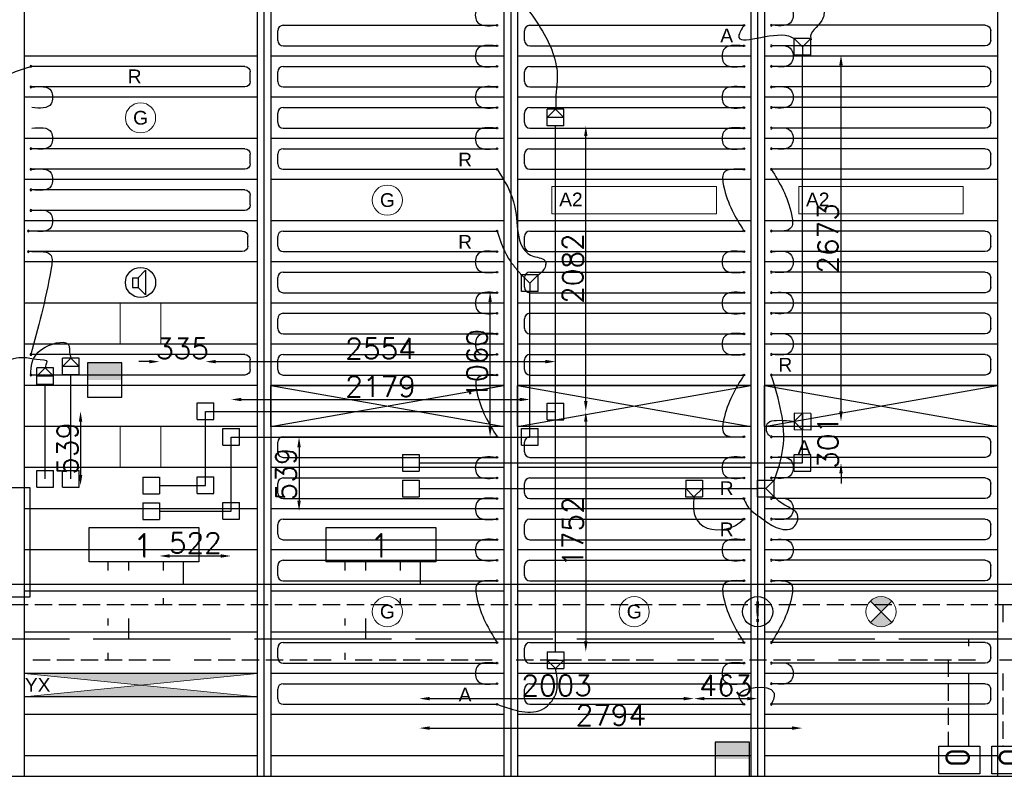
# Model space of a CAD drawing. Extents: x 51386 to 741080, y -643930 to -279818.
# Tile 26 of 34: x 369768 to 376949, y -290011 to -284496. Entities that reach past the tile are written whole.
import ezdxf

# ---------------------------------------------------------------- set-up
doc = ezdxf.new("R2010")
doc.units = 0
doc.header["$LTSCALE"] = 25
for name, pattern in [('2322105', [47, 40, -7]), ('2322106', [47, 5, -2, 5, -2, 5, -2, 5, -2, 5, -2, 5, -7]), ('2322107', [2000, 1000, 1000]), ('2322108', [7, 5, -2])]:
    doc.linetypes.add(name, pattern=pattern)
doc.layers.get('0').update_dxf_attribs({"linetype": 'CONTINUOUS'})
doc.layers.get('DEFPOINTS').update_dxf_attribs({"linetype": 'CONTINUOUS'})
for name, color, linetype in [('60', 7, 'CONTINUOUS'), ('60-CV', 3, 'CONTINUOUS'), ('KP-bandraster', 5, 'CONTINUOUS'), ('KP-koppelingen', 6, 'CONTINUOUS'), ('KP-Leiding-aansluiting-nieuw', 3, 'CONTINUOUS'), ('KP-leidingen(aanvoer)', 5, 'CONTINUOUS'), ('KP-leidingen(retour)', 1, 'CONTINUOUS'), ('KP-leidingwerk-nieuw', 3, 'CONTINUOUS'), ('KP-Lucht aanvoer', 6, 'CONTINUOUS'), ('KP-lucht centreline', 2, 'CONTINUOUS'), ('KP-maatvoering', 7, 'CONTINUOUS'), ('KP-Melders', 3, 'CONTINUOUS'), ('KP-Oppervlak', 3, 'CONTINUOUS'), ('KP-panelen', 1, 'CONTINUOUS'), ('KP-registers', 4, 'CONTINUOUS'), ('KP-slangen', 7, 'CONTINUOUS'), ('KP-tekst', 7, 'CONTINUOUS'), ('SYM-W', 7, 'CONTINUOUS'), ('Thermostaat', 160, 'CONTINUOUS'), ('WL5501--', 130, 'CONTINUOUS'), ('WL5502--', 130, 'CONTINUOUS'), ('WL561---_AANVOER', 10, 'CONTINUOUS'), ('WL561---_RETOUR', 10, 'CONTINUOUS')]:
    doc.layers.add(name, color=color, linetype=linetype)
doc.layers.add('KP-Lucht retour', color=3, linetype='CONTINUOUS', lineweight=18)
doc.layers.add('KP-Verlichting', color=2, linetype='CONTINUOUS', lineweight=18)
doc.styles.add('arial', font='ARIAL.TTF')
doc.styles.add('BURO-018', font='ISO96.shx', dxfattribs={"height": 90})
doc.styles.add('ISO', font='ISO.SHX')
doc.styles.add('VERWOL-1', font='ROMANS.SHX')
doc.dimstyles.new('MARTIN', dxfattribs={"dimscale": 0, "dimtxt": 50, "dimasz": 75, "dimexe": 4, "dimexo": 4, "dimgap": 20, "dimtad": 1, "dimdec": 0, "dimrnd": 0.01, "dimzin": 1, "dimdsep": 46, "dimtxsty": 'VERWOL-1', "dimcen": -25, "dimdle": 1, "dimclrd": 7, "dimclre": 2, "dimclrt": 7, "dimadec": 0, "dimazin": 0, "dimtfac": 1, "dimtdec": 0, "dimtix": 1, "dimtofl": 0, "dimtmove": 0, "dimatfit": 3, "dimldrblk": 'OBLIQUE', "dimfxl": 0, "dimtvp": 33.333333, "dimtolj": 1, "dimtzin": 1, "dimarcsym": 0})

# ---------------------------------------------------------------- blocks, each defined once
blk = doc.blocks.new('Register A')
at = {"layer": 'KP-registers', "linetype": 'Continuous'}
for p, q in [((90, 225), (1644, 225)), ((50, 115), (50, 185)), ((90, 75), (1644, 75))]:
    blk.add_line(p, q, dxfattribs=at)
for centre in [(1650, 225), (1650, 75)]:
    blk.add_circle(centre, 6, dxfattribs=at)
for centre, start, end in [((90, 185), 90, 180), ((90, 115), 180, 270)]:
    blk.add_arc(centre, 40, start, end, dxfattribs=at)
blk = doc.blocks.new('*D1578')
at = {"layer": 'DEFPOINTS', "color": 0, "linetype": 'Continuous', "transparency": 16777216}
for p in [(371123, -286988.1), (370788.1, -287890), (371123, -287890)]:
    blk.add_point(p, dxfattribs=at)
at = {"layer": 'KP-maatvoering', "color": 7, "linetype": 'Continuous', "lineweight": -2, "transparency": 16777216}
for p, q in [((370713.1, -286988.1), (370638.1, -286988.1)), ((371198, -286988.1), (371273, -286988.1))]:
    blk.add_line(p, q, dxfattribs=at)
at = {"layer": 'KP-maatvoering', "color": 7, "linetype": 'Continuous', "transparency": 16777216}
for points in [[(370713.1, -286975.6), (370713.1, -287000.6), (370788.1, -286988.1)], [(371198, -286975.6), (371198, -287000.6), (371123, -286988.1)]]:
    blk.add_solid(points, dxfattribs=at)
at = {"layer": 'KP-maatvoering', "color": 7, "linetype": 'Continuous', "transparency": 16777216, "insert": (370955.5, -286893.1), "char_height": 150, "attachment_point": 5, "style": 'VERWOL-1'}
blk.add_mtext('\\A1;335', dxfattribs=at)
blk = doc.blocks.new('_OBLIQUE')
at = {"color": 0, "linetype": 'ByBlock'}
blk.add_line((-0.5, -0.5), (0.5, 0.5), dxfattribs=at)
blk = doc.blocks.new('*D1579')
at = {"layer": 'DEFPOINTS', "color": 0, "linetype": 'Continuous', "transparency": 16777216}
for p in [(373676.9, -286988.1), (371123, -287350.6), (373676.9, -287350.9)]:
    blk.add_point(p, dxfattribs=at)
at = {"layer": 'KP-maatvoering', "color": 7, "linetype": 'Continuous', "lineweight": -2, "transparency": 16777216}
blk.add_line((371198, -286988.1), (373601.9, -286988.1), dxfattribs=at)
at = {"layer": 'KP-maatvoering', "color": 7, "linetype": 'Continuous', "transparency": 16777216}
for points in [[(371198, -286975.6), (371198, -287000.6), (371123, -286988.1)], [(373601.9, -286975.6), (373601.9, -287000.6), (373676.9, -286988.1)]]:
    blk.add_solid(points, dxfattribs=at)
at = {"layer": 'KP-maatvoering', "color": 7, "linetype": 'Continuous', "transparency": 16777216, "insert": (372399.9, -286893.1), "char_height": 150, "attachment_point": 5, "style": 'VERWOL-1'}
blk.add_mtext('\\A1;2554', dxfattribs=at)
blk = doc.blocks.new('*D1580')
at = {"layer": 'DEFPOINTS', "color": 0, "linetype": 'Continuous', "transparency": 16777216}
for p in [(371123, -287350.6), (370212.4, -287890), (371123, -287890)]:
    blk.add_point(p, dxfattribs=at)
at = {"layer": 'KP-maatvoering', "color": 7, "linetype": 'Continuous', "lineweight": -2, "transparency": 16777216}
blk.add_line((370212.4, -287425.6), (370212.4, -287815), dxfattribs=at)
at = {"layer": 'KP-maatvoering', "color": 7, "linetype": 'Continuous', "transparency": 16777216}
for points in [[(370199.9, -287425.6), (370224.9, -287425.6), (370212.4, -287350.6)], [(370199.9, -287815), (370224.9, -287815), (370212.4, -287890)]]:
    blk.add_solid(points, dxfattribs=at)
at = {"layer": 'KP-maatvoering', "color": 7, "linetype": 'Continuous', "transparency": 16777216, "insert": (370117.4, -287620.3), "char_height": 150, "attachment_point": 5, "rotation": 90, "style": 'VERWOL-1'}
blk.add_mtext('\\A1;539', dxfattribs=at)
blk = doc.blocks.new('*D1581')
at = {"layer": 'DEFPOINTS', "color": 0, "linetype": 'Continuous', "transparency": 16777216}
for p in [(371310.2, -287537.8), (371310.2, -288077.3), (371805.8, -288077.3)]:
    blk.add_point(p, dxfattribs=at)
at = {"layer": 'KP-maatvoering', "color": 7, "linetype": 'Continuous', "lineweight": -2, "transparency": 16777216}
blk.add_line((371805.8, -287612.8), (371805.8, -288002.3), dxfattribs=at)
at = {"layer": 'KP-maatvoering', "color": 7, "linetype": 'Continuous', "transparency": 16777216}
for points in [[(371793.3, -287612.8), (371818.3, -287612.8), (371805.8, -287537.8)], [(371793.3, -288002.3), (371818.3, -288002.3), (371805.8, -288077.3)]]:
    blk.add_solid(points, dxfattribs=at)
at = {"layer": 'KP-maatvoering', "color": 7, "linetype": 'Continuous', "transparency": 16777216, "insert": (371710.8, -287807.5), "char_height": 150, "attachment_point": 5, "rotation": 90, "style": 'VERWOL-1'}
blk.add_mtext('\\A1;539', dxfattribs=at)
blk = doc.blocks.new('*D1582')
at = {"layer": 'DEFPOINTS', "color": 0, "linetype": 'Continuous', "transparency": 16777216}
for p in [(373489.7, -287264.3), (371310.2, -287537.8), (373489.7, -287538)]:
    blk.add_point(p, dxfattribs=at)
at = {"layer": 'KP-maatvoering', "color": 7, "linetype": 'Continuous', "lineweight": -2, "transparency": 16777216}
blk.add_line((371385.2, -287264.3), (373414.7, -287264.3), dxfattribs=at)
at = {"layer": 'KP-maatvoering', "color": 7, "linetype": 'Continuous', "transparency": 16777216}
for points in [[(371385.2, -287251.8), (371385.2, -287276.8), (371310.2, -287264.3)], [(373414.7, -287251.8), (373414.7, -287276.8), (373489.7, -287264.3)]]:
    blk.add_solid(points, dxfattribs=at)
at = {"layer": 'KP-maatvoering', "color": 7, "linetype": 'Continuous', "transparency": 16777216, "insert": (372399.9, -287169.3), "char_height": 150, "attachment_point": 5, "style": 'VERWOL-1'}
blk.add_mtext('\\A1;2179', dxfattribs=at)
blk = doc.blocks.new('*D1583')
at = {"layer": 'DEFPOINTS', "color": 0, "linetype": 'Continuous', "transparency": 16777216}
for p in [(370788.1, -288077.2), (371310.2, -288077.3), (371310.2, -288405)]:
    blk.add_point(p, dxfattribs=at)
at = {"layer": 'KP-maatvoering', "color": 7, "linetype": 'Continuous', "lineweight": -2, "transparency": 16777216}
blk.add_line((370863.1, -288405), (371235.2, -288405), dxfattribs=at)
at = {"layer": 'KP-maatvoering', "color": 7, "linetype": 'Continuous', "transparency": 16777216}
for points in [[(370863.1, -288392.5), (370863.1, -288417.5), (370788.1, -288405)], [(371235.2, -288392.5), (371235.2, -288417.5), (371310.2, -288405)]]:
    blk.add_solid(points, dxfattribs=at)
at = {"layer": 'KP-maatvoering', "color": 7, "linetype": 'Continuous', "transparency": 16777216, "insert": (371049.1, -288310), "char_height": 150, "attachment_point": 5, "style": 'VERWOL-1'}
blk.add_mtext('\\A1;522', dxfattribs=at)
blk = doc.blocks.new('*D1584')
at = {"layer": 'DEFPOINTS', "color": 0, "linetype": 'Continuous', "transparency": 16777216}
for p in [(373199.2, -286477.8), (373489.7, -286477.8), (373489.7, -287538)]:
    blk.add_point(p, dxfattribs=at)
at = {"layer": 'KP-maatvoering', "color": 7, "linetype": 'Continuous', "lineweight": -2, "transparency": 16777216}
blk.add_line((373199.2, -287463), (373199.2, -286552.8), dxfattribs=at)
at = {"layer": 'KP-maatvoering', "color": 7, "linetype": 'Continuous', "transparency": 16777216}
for points in [[(373186.7, -286552.8), (373211.7, -286552.8), (373199.2, -286477.8)], [(373186.7, -287463), (373211.7, -287463), (373199.2, -287538)]]:
    blk.add_solid(points, dxfattribs=at)
at = {"layer": 'KP-maatvoering', "color": 7, "linetype": 'Continuous', "transparency": 16777216, "insert": (373104.2, -287007.9), "char_height": 150, "attachment_point": 5, "rotation": 90, "style": 'VERWOL-1'}
blk.add_mtext('\\A1;1060', dxfattribs=at)
blk = doc.blocks.new('*D1585')
at = {"layer": 'DEFPOINTS', "color": 0, "linetype": 'Continuous', "transparency": 16777216}
for p in [(373676.9, -285268.5), (373897.1, -285268.5), (373676.9, -287350.9)]:
    blk.add_point(p, dxfattribs=at)
at = {"layer": 'KP-maatvoering', "color": 7, "linetype": 'Continuous', "lineweight": -2, "transparency": 16777216}
blk.add_line((373897.1, -287275.9), (373897.1, -285343.5), dxfattribs=at)
at = {"layer": 'KP-maatvoering', "color": 7, "linetype": 'Continuous', "transparency": 16777216}
for points in [[(373884.6, -285343.5), (373909.6, -285343.5), (373897.1, -285268.5)], [(373884.6, -287275.9), (373909.6, -287275.9), (373897.1, -287350.9)]]:
    blk.add_solid(points, dxfattribs=at)
at = {"layer": 'KP-maatvoering', "color": 7, "linetype": 'Continuous', "transparency": 16777216, "insert": (373802.1, -286309.7), "char_height": 150, "attachment_point": 5, "rotation": 90, "style": 'VERWOL-1'}
blk.add_mtext('\\A1;2082', dxfattribs=at)
blk = doc.blocks.new('*D1586')
at = {"layer": 'DEFPOINTS', "color": 0, "linetype": 'Continuous', "transparency": 16777216}
for p in [(373676.9, -287350.9), (373676.9, -289103.3), (373897.1, -289103.3)]:
    blk.add_point(p, dxfattribs=at)
at = {"layer": 'KP-maatvoering', "color": 7, "linetype": 'Continuous', "lineweight": -2, "transparency": 16777216}
blk.add_line((373897.1, -287425.9), (373897.1, -289028.3), dxfattribs=at)
at = {"layer": 'KP-maatvoering', "color": 7, "linetype": 'Continuous', "transparency": 16777216}
for points in [[(373884.6, -287425.9), (373909.6, -287425.9), (373897.1, -287350.9)], [(373884.6, -289028.3), (373909.6, -289028.3), (373897.1, -289103.3)]]:
    blk.add_solid(points, dxfattribs=at)
at = {"layer": 'KP-maatvoering', "color": 7, "linetype": 'Continuous', "transparency": 16777216, "insert": (373802.1, -288227.1), "char_height": 150, "attachment_point": 5, "rotation": 90, "style": 'VERWOL-1'}
blk.add_mtext('\\A1;1752', dxfattribs=at)
blk = doc.blocks.new('*D1587')
at = {"layer": 'DEFPOINTS', "color": 0, "linetype": 'Continuous', "transparency": 16777216}
for p in [(372682.7, -287913.3), (374686.1, -287974.3), (374686.1, -289444.7)]:
    blk.add_point(p, dxfattribs=at)
at = {"layer": 'KP-maatvoering', "color": 7, "linetype": 'Continuous', "lineweight": -2, "transparency": 16777216}
blk.add_line((372757.7, -289444.7), (374611.1, -289444.7), dxfattribs=at)
at = {"layer": 'KP-maatvoering', "color": 7, "linetype": 'Continuous', "transparency": 16777216}
for points in [[(372757.7, -289432.2), (372757.7, -289457.2), (372682.7, -289444.7)], [(374611.1, -289432.2), (374611.1, -289457.2), (374686.1, -289444.7)]]:
    blk.add_solid(points, dxfattribs=at)
at = {"layer": 'KP-maatvoering', "color": 7, "linetype": 'Continuous', "transparency": 16777216, "insert": (373684.4, -289349.7), "char_height": 150, "attachment_point": 5, "style": 'VERWOL-1'}
blk.add_mtext('\\A1;2003', dxfattribs=at)
blk = doc.blocks.new('*D1588')
at = {"layer": 'DEFPOINTS', "color": 0, "linetype": 'Continuous', "transparency": 16777216}
for p in [(375149.1, -287913.6), (374686.1, -287974.3), (375149.1, -289444.7)]:
    blk.add_point(p, dxfattribs=at)
at = {"layer": 'KP-maatvoering', "color": 7, "linetype": 'Continuous', "lineweight": -2, "transparency": 16777216}
blk.add_line((374761.1, -289444.7), (375074.1, -289444.7), dxfattribs=at)
at = {"layer": 'KP-maatvoering', "color": 7, "linetype": 'Continuous', "transparency": 16777216}
for points in [[(374761.1, -289432.2), (374761.1, -289457.2), (374686.1, -289444.7)], [(375074.1, -289432.2), (375074.1, -289457.2), (375149.1, -289444.7)]]:
    blk.add_solid(points, dxfattribs=at)
at = {"layer": 'KP-maatvoering', "color": 7, "linetype": 'Continuous', "transparency": 16777216, "insert": (374917.6, -289349.7), "char_height": 150, "attachment_point": 5, "style": 'VERWOL-1'}
blk.add_mtext('\\A1;463', dxfattribs=at)
blk = doc.blocks.new('*D1589')
at = {"layer": 'DEFPOINTS', "color": 0, "linetype": 'Continuous', "transparency": 16777216}
for p in [(372682.7, -287726.1), (375476.9, -287726.4), (375476.9, -289659.7)]:
    blk.add_point(p, dxfattribs=at)
at = {"layer": 'KP-maatvoering', "color": 7, "linetype": 'Continuous', "lineweight": -2, "transparency": 16777216}
blk.add_line((372757.7, -289659.7), (375401.9, -289659.7), dxfattribs=at)
at = {"layer": 'KP-maatvoering', "color": 7, "linetype": 'Continuous', "transparency": 16777216}
for points in [[(372757.7, -289647.2), (372757.7, -289672.2), (372682.7, -289659.7)], [(375401.9, -289647.2), (375401.9, -289672.2), (375476.9, -289659.7)]]:
    blk.add_solid(points, dxfattribs=at)
at = {"layer": 'KP-maatvoering', "color": 7, "linetype": 'Continuous', "transparency": 16777216, "insert": (374079.8, -289564.7), "char_height": 150, "attachment_point": 5, "style": 'VERWOL-1'}
blk.add_mtext('\\A1;2794', dxfattribs=at)
blk = doc.blocks.new('*D1590')
at = {"layer": 'DEFPOINTS', "color": 0, "linetype": 'Continuous', "transparency": 16777216}
for p in [(375537.8, -287425.9), (375758.2, -287425.9), (375476.9, -287726.4)]:
    blk.add_point(p, dxfattribs=at)
at = {"layer": 'KP-maatvoering', "color": 7, "linetype": 'Continuous', "lineweight": -2, "transparency": 16777216}
for p, q in [((375758.2, -287350.9), (375758.2, -287275.9)), ((375758.2, -287801.4), (375758.2, -287876.4))]:
    blk.add_line(p, q, dxfattribs=at)
at = {"layer": 'KP-maatvoering', "color": 7, "linetype": 'Continuous', "transparency": 16777216}
for points in [[(375745.7, -287350.9), (375770.7, -287350.9), (375758.2, -287425.9)], [(375745.7, -287801.4), (375770.7, -287801.4), (375758.2, -287726.4)]]:
    blk.add_solid(points, dxfattribs=at)
at = {"layer": 'KP-maatvoering', "color": 7, "linetype": 'Continuous', "transparency": 16777216, "insert": (375663.2, -287576.1), "char_height": 150, "attachment_point": 5, "rotation": 90, "style": 'VERWOL-1'}
blk.add_mtext('\\A1;301', dxfattribs=at)
blk = doc.blocks.new('*D1591')
at = {"layer": 'DEFPOINTS', "color": 0, "linetype": 'Continuous', "transparency": 16777216}
for p in [(375476.9, -284753.2), (375758.2, -284753.2), (375537.8, -287425.9)]:
    blk.add_point(p, dxfattribs=at)
at = {"layer": 'KP-maatvoering', "color": 7, "linetype": 'Continuous', "lineweight": -2, "transparency": 16777216}
blk.add_line((375758.2, -287350.9), (375758.2, -284828.2), dxfattribs=at)
at = {"layer": 'KP-maatvoering', "color": 7, "linetype": 'Continuous', "transparency": 16777216}
for points in [[(375745.7, -284828.2), (375770.7, -284828.2), (375758.2, -284753.2)], [(375745.7, -287350.9), (375770.7, -287350.9), (375758.2, -287425.9)]]:
    blk.add_solid(points, dxfattribs=at)
at = {"layer": 'KP-maatvoering', "color": 7, "linetype": 'Continuous', "transparency": 16777216, "insert": (375663.2, -286089.6), "char_height": 150, "attachment_point": 5, "rotation": 90, "style": 'VERWOL-1'}
blk.add_mtext('\\A1;2673', dxfattribs=at)
blk = doc.blocks.new('SW30485012')
at = {"color": 0, "linetype": 'Continuous'}
for p, q in [((-2.5, 2.5), (-2.5, -2.5)), ((2.5, 2.5), (-2.5, 2.5)), ((2.5, -2.5), (2.5, 2.5)), ((-2.5, -2.5), (2.5, -2.5))]:
    blk.add_line(p, q, dxfattribs=at)
blk.add_solid([(-2.5, 0), (2.5, 0), (-2.5, -2.5), (2.5, -2.5)], dxfattribs=at)
at = {"color": 0, "linetype": 'Continuous', "style": 'BURO-018', "flags": 1}
blk.add_attdef('W_ID', (0, 0), '', height=1.8, dxfattribs=at)

msp = doc.modelspace()

# ---------------------------------------------------------------- hatches: boundary and pattern name
at = {"layer": 'KP-Verlichting', "linetype": 'Continuous'}
h = msp.add_hatch(color=256, dxfattribs=at)
h.paths.add_polyline_path([(375972.2, -288733.2), (376049.9, -288811), (376127.7, -288733.2, 0.414214)])
h.paths.add_polyline_path([(375972.2, -288888.8, 0.414214), (376127.7, -288888.8), (376049.9, -288811)])
h = msp.add_hatch(color=256, dxfattribs=at)
h.dxf.hatch_style = 1
h.paths.add_polyline_path([(371499.9, -289261), (369799.9, -289261), (370649.9, -289346)])
h.paths.add_polyline_path([(370649.9, -289346), (369799.9, -289431), (371499.9, -289431)])
h.paths.add_polyline_path([(371194.2, -289474.4), (371640.4, -289474.4), (371640.4, -289172.8), (371194.2, -289172.8)], flags=9)
h = msp.add_hatch(color=256, dxfattribs=at)
h.dxf.hatch_style = 1
h.paths.add_polyline_path([(370649.9, -289346), (369799.9, -289431), (371499.9, -289431)])
h.paths.add_polyline_path([(371499.9, -289261), (369799.9, -289261), (370649.9, -289346)])
h.paths.add_polyline_path([(371194.2, -289474.4), (371640.4, -289474.4), (371640.4, -289172.8), (371194.2, -289172.8)], flags=9)
h = msp.add_hatch(color=256, dxfattribs=at)
h.dxf.hatch_style = 1
h.paths.add_polyline_path([(369799.9, -289261), (370649.9, -289346), (371499.9, -289261)])
h.paths.add_polyline_path([(371499.9, -289431), (370649.9, -289346), (369799.9, -289431)])

# ---------------------------------------------------------------- linework, layer by layer
at = {"layer": '60-CV', "color": 2, "linetype": 'Continuous'}
for points in [[(376470.5, -289992.5), (376470.5, -289792.5), (376770.5, -289792.5), (376770.5, -289992.5)], [(376858, -289991.9), (376858, -289791.9), (377158, -289791.9), (377158, -289991.9)]]:
    msp.add_lwpolyline(points, close=True, dxfattribs=at)
at = {"layer": 'KP-bandraster', "linetype": 'Continuous'}
for p, q in [((369799.9, -282511), (369799.9, -290011)), ((373299.9, -282511), (373299.9, -290011)), ((373399.9, -282511), (373399.9, -290011)), ((375099.9, -282511), (375099.9, -290011)), ((375199.9, -282511), (375199.9, -290011)), ((376899.9, -282511), (376899.9, -290011)), ((371499.9, -283180.4), (371499.9, -290011)), ((371599.9, -283180.4), (371599.9, -290011))]:
    msp.add_line(p, q, dxfattribs=at)
at = {"layer": 'KP-koppelingen', "linetype": 'Continuous'}
for p, q in [((375416.3, -284753.2), (375416.4, -284631.6)), ((375538, -284631.6), (375416.4, -284631.6)), ((375416.4, -284631.6), (375477.2, -284692.4)), ((375477.2, -284692.4), (375538, -284631.6)), ((375538, -284753.3), (375538, -284631.6)), ((375477.2, -284692.4), (375477.1, -284753.2)), ((375538, -284753.3), (375416.3, -284753.2)), ((373616.1, -285268.4), (373616.2, -285146.8)), ((373616.1, -285207.6), (373677, -285146.8)), ((373737.8, -285207.7), (373616.1, -285207.6)), ((373737.8, -285146.9), (373616.2, -285146.8)), ((373677, -285146.8), (373737.8, -285207.7)), ((373737.7, -285268.5), (373737.8, -285146.9)), ((373737.7, -285268.5), (373616.1, -285268.4)), ((373429.1, -286477.7), (373429.2, -286356.1)), ((373550.8, -286356.1), (373429.2, -286356.1)), ((373429.2, -286356.1), (373490, -286416.9)), ((373490, -286416.9), (373550.8, -286356.1)), ((373550.8, -286477.8), (373550.8, -286356.1)), ((373490, -286416.9), (373489.9, -286477.8)), ((373550.8, -286477.8), (373429.1, -286477.7)), ((370080.5, -287084.7), (370080.6, -286963)), ((370080.5, -287023.9), (370141.4, -286963.1)), ((370202.2, -286963.1), (370080.6, -286963)), ((370141.4, -286963.1), (370202.2, -287024)), ((370202.1, -287084.8), (370202.2, -286963.1)), ((369893.3, -287154.3), (369893.4, -287032.6)), ((369893.3, -287093.5), (369954.2, -287032.7)), ((370015, -287032.7), (369893.4, -287032.6)), ((369954.2, -287032.7), (370015, -287093.6)), ((370014.9, -287154.4), (370015, -287032.7)), ((370202.2, -287024), (370080.5, -287023.9)), ((370015, -287093.6), (369893.3, -287093.5)), ((370014.9, -287154.4), (369893.3, -287154.3)), ((370202.1, -287084.8), (370080.5, -287084.7)), ((371062.4, -287409.4), (371062.5, -287287.7)), ((371062.5, -287287.7), (371184.1, -287287.8)), ((371184.1, -287409.4), (371184.1, -287287.8)), ((373616.1, -287411.7), (373616.1, -287290)), ((373616.1, -287290), (373737.7, -287290.1)), ((373737.7, -287411.7), (373737.7, -287290.1)), ((375416.2, -287364.9), (375416, -287486.5)), ((375416.1, -287425.7), (375477, -287365)), ((375537.9, -287365.1), (375416.2, -287364.9)), ((375477, -287365), (375476.8, -287486.6)), ((375537.9, -287365.1), (375537.7, -287486.7)), ((371062.4, -287409.4), (371184.1, -287409.4)), ((373616.1, -287411.7), (373737.7, -287411.7)), ((375476.8, -287486.6), (375416.1, -287425.7)), ((371249.6, -287596.6), (371249.7, -287475)), ((371249.7, -287475), (371371.3, -287475)), ((371371.3, -287596.6), (371371.3, -287475)), ((373429.1, -287596.8), (373429.1, -287475.2)), ((373429.1, -287475.2), (373550.8, -287475.2)), ((373550.8, -287596.8), (373550.8, -287475.2)), ((375537.7, -287486.7), (375416, -287486.5)), ((371249.6, -287596.6), (371371.3, -287596.6)), ((373429.1, -287596.8), (373550.8, -287596.8)), ((372561.1, -287665.3), (372682.7, -287665.3)), ((372561.1, -287665.3), (372561.1, -287786.9)), ((372682.7, -287665.3), (372682.7, -287786.9)), ((375416.1, -287787.2), (375416.1, -287665.6)), ((375416.1, -287665.6), (375537.7, -287665.6)), ((375537.7, -287787.2), (375537.7, -287665.6)), ((369893.3, -287903.8), (369893.3, -287782.2)), ((369893.3, -287782.2), (370014.9, -287782.2)), ((370014.9, -287903.8), (370014.9, -287782.2)), ((370080.5, -287903.8), (370080.5, -287782.2)), ((370080.5, -287782.2), (370202.1, -287782.2)), ((370202.1, -287903.8), (370202.1, -287782.2)), ((372561.1, -287786.9), (372682.7, -287786.9)), ((375416.1, -287787.2), (375537.7, -287787.2)), ((370666.5, -287829.2), (370666.4, -287950.8)), ((370666.5, -287829.2), (370788.1, -287829.2)), ((370788.1, -287829.2), (370788.1, -287950.8)), ((371062.4, -287948.8), (371062.5, -287827.2)), ((371062.5, -287827.2), (371184.1, -287827.2)), ((371184.1, -287948.8), (371184.1, -287827.2)), ((372561.1, -287852.5), (372561, -287974.1)), ((372561.1, -287852.5), (372682.7, -287852.5)), ((372682.7, -287852.5), (372682.7, -287974.1)), ((374625.7, -287852.5), (374625.3, -287974.1)), ((374625.7, -287852.5), (374747.3, -287852.9)), ((374747.3, -287852.9), (374746.9, -287974.5)), ((375149.1, -287974.2), (375149.1, -287852.6)), ((375149.1, -287852.6), (375270.7, -287852.6)), ((375270.7, -287852.6), (375209.9, -287913.4)), ((375270.7, -287974.2), (375270.7, -287852.6)), ((369893.3, -287903.8), (370014.9, -287903.8)), ((370080.5, -287903.8), (370202.1, -287903.8)), ((374625.5, -287913.3), (374747.1, -287913.7)), ((374686.1, -287974.3), (374625.5, -287913.3)), ((374747.1, -287913.7), (374686.1, -287974.3)), ((375209.9, -287913.4), (375149.1, -287913.4)), ((375209.9, -287913.4), (375270.7, -287974.2)), ((370666.4, -287950.8), (370788.1, -287950.8)), ((370666.4, -288016.4), (370788.1, -288016.4)), ((370666.4, -288016.4), (370666.4, -288138)), ((370788.1, -288016.4), (370788.1, -288138)), ((371062.4, -287948.8), (371184.1, -287948.8)), ((371249.6, -288136), (371249.7, -288014.4)), ((371249.7, -288014.4), (371371.3, -288014.4)), ((371371.3, -288136.1), (371371.3, -288014.4)), ((372561, -287974.1), (372682.7, -287974.1)), ((374625.3, -287974.1), (374746.9, -287974.5)), ((375149.1, -287974.2), (375270.7, -287974.2)), ((370666.4, -288138), (370788.1, -288138)), ((371249.6, -288136), (371371.3, -288136.1)), ((373616.1, -289103.3), (373616, -289224.9)), ((373616, -289164.1), (373737.7, -289164.1)), ((373676.8, -289224.9), (373616, -289164.1)), ((373616.1, -289103.3), (373737.7, -289103.3)), ((373737.7, -289164.1), (373676.8, -289224.9)), ((373737.7, -289103.3), (373737.7, -289224.9)), ((373616, -289224.9), (373737.7, -289224.9))]:
    msp.add_line(p, q, dxfattribs=at)
at = {"layer": 'KP-Leiding-aansluiting-nieuw', "linetype": 'Continuous'}
for p, q in [((369591.8, -287905.8), (369841.8, -287905.8)), ((369841.8, -287905.8), (369841.8, -288705.8)), ((369841.8, -288705.8), (369591.8, -288705.8))]:
    msp.add_line(p, q, dxfattribs=at)
at = {"layer": 'KP-leidingen(aanvoer)', "linetype": 'Continuous'}
for p, q in [((375476.9, -287726.4), (375476.9, -284753.2)), ((373676.9, -289103.3), (373676.9, -285268.5)), ((371123, -287350.6), (373676.9, -287350.9)), ((371123, -287890), (371123, -287350.6)), ((372682.7, -287726.1), (375476.9, -287726.4)), ((370788.1, -287890), (371123, -287890))]:
    msp.add_line(p, q, dxfattribs=at)
at = {"layer": 'KP-leidingen(retour)', "linetype": 'Continuous'}
for p, q in [((373489.7, -287538), (373489.7, -286477.8)), ((371310.2, -287537.8), (373489.7, -287538)), ((371310.2, -288077.3), (371310.2, -287537.8)), ((372682.7, -287913.3), (375149.9, -287913.6)), ((370788.1, -288077.2), (371310.2, -288077.3))]:
    msp.add_line(p, q, dxfattribs=at)
at = {"layer": 'KP-leidingwerk-nieuw', "linetype": 'Continuous'}
for p, q in [((369954.1, -287843), (369954.1, -287154.3)), ((370141.3, -287843), (370141.3, -287084.7))]:
    msp.add_line(p, q, dxfattribs=at)
at = {"layer": 'KP-Lucht aanvoer', "linetype": 'Continuous'}
for p, q in [((371599.9, -287461), (371599.9, -287161)), ((371599.9, -287161), (373299.9, -287161)), ((371599.9, -287461), (373299.9, -287161)), ((371599.9, -287161), (373299.9, -287461)), ((373299.9, -287161), (373299.9, -287461)), ((373399.9, -287461), (373399.9, -287161)), ((373399.9, -287161), (375099.9, -287161)), ((373399.9, -287461), (375099.9, -287161)), ((373399.9, -287161), (375099.9, -287461)), ((375099.9, -287161), (375099.9, -287461)), ((375199.9, -287161), (376899.9, -287161)), ((375199.9, -287461), (375199.9, -287161)), ((375199.9, -287161), (376899.9, -287461)), ((375199.9, -287461), (376899.9, -287161)), ((376899.9, -287161), (376899.9, -287461)), ((373299.9, -287461), (371599.9, -287461)), ((375099.9, -287461), (373399.9, -287461)), ((376899.9, -287461), (375199.9, -287461))]:
    msp.add_line(p, q, dxfattribs=at)
at = {"layer": 'KP-lucht centreline', "linetype": 'Continuous'}
for p, q in [((371549.9, -282511), (371549.9, -290011)), ((371549.9, -282511), (371549.9, -290011)), ((373349.9, -282511), (373349.9, -290011)), ((375149.9, -282511), (375149.9, -290011))]:
    msp.add_line(p, q, dxfattribs=at)
at = {"layer": 'KP-Lucht retour', "linetype": 'Continuous'}
for p, q in [((370502.3, -286561), (370502, -286861)), ((370798.1, -286561), (370502.3, -286561)), ((370798.4, -286861), (370798.1, -286561)), ((370502, -286861), (370729.9, -286861)), ((370729.9, -286861), (370798.4, -286861)), ((370502.1, -287461), (370501.8, -287761)), ((370797.9, -287461), (370502.1, -287461)), ((370798.2, -287761), (370797.9, -287461)), ((370501.8, -287761), (370729.8, -287761)), ((370729.8, -287761), (370798.2, -287761))]:
    msp.add_line(p, q, dxfattribs=at)
at = {"layer": 'KP-Melders', "linetype": 'Continuous'}
for p, q in [((370633.1, -286376.6), (370685.1, -286321.2)), ((370685.1, -286321.2), (370685.1, -286501.9)), ((370590.1, -286376.6), (370633.1, -286376.6)), ((370590.1, -286376.6), (370590.1, -286446.6)), ((370633.1, -286376.6), (370633.1, -286446.6)), ((370590.1, -286446.6), (370633.1, -286446.6)), ((370590.1, -286446.6), (370633.1, -286446.6)), ((370633.1, -286446.6), (370685.1, -286501.9))]:
    msp.add_line(p, q, dxfattribs=at)
for centre in [(370649.9, -286411), (375149.9, -288811)]:
    msp.add_circle(centre, 110, dxfattribs=at)
at = {"layer": 'KP-Oppervlak', "linetype": 'Continuous'}
msp.add_line((346399.9, -290011), (397199.9, -290011), dxfattribs=at)
at = {"layer": 'KP-panelen', "linetype": 'Continuous'}
for p, q in [((371499.9, -284761), (369799.9, -284761)), ((373299.9, -284761), (371599.9, -284761)), ((375099.9, -284761), (373399.9, -284761)), ((376899.9, -284761), (375199.9, -284761)), ((371499.9, -285061), (369799.9, -285061)), ((373299.9, -285061), (371599.9, -285061)), ((375099.9, -285061), (373399.9, -285061)), ((376899.9, -285061), (375199.9, -285061)), ((371499.9, -285361), (369799.9, -285361)), ((373299.9, -285361), (371599.9, -285361)), ((375099.9, -285361), (373399.9, -285361)), ((376899.9, -285361), (375199.9, -285361)), ((371499.9, -285661), (369799.9, -285661)), ((373299.9, -285661), (371599.9, -285661)), ((375099.9, -285661), (373399.9, -285661)), ((376899.9, -285661), (375199.9, -285661)), ((371499.9, -285961), (369799.9, -285961)), ((373299.9, -285961), (371599.9, -285961)), ((375099.9, -285961), (373399.9, -285961)), ((376899.9, -285961), (375199.9, -285961)), ((371499.9, -286261), (369799.9, -286261)), ((373299.9, -286261), (371599.9, -286261)), ((375099.9, -286261), (373399.9, -286261)), ((376899.9, -286261), (375199.9, -286261)), ((371499.9, -286561), (369799.9, -286561)), ((373299.9, -286561), (371599.9, -286561)), ((375099.9, -286561), (373399.9, -286561)), ((376899.9, -286561), (375199.9, -286561)), ((371499.9, -286861), (369799.9, -286861)), ((373299.9, -286861), (371599.9, -286861)), ((375099.9, -286861), (373399.9, -286861)), ((376899.9, -286861), (375199.9, -286861)), ((371499.9, -287161), (369799.9, -287161)), ((373299.9, -287161), (371599.9, -287161)), ((375099.9, -287161), (373399.9, -287161)), ((376899.9, -287161), (375199.9, -287161)), ((371499.9, -287461), (369799.9, -287461)), ((373299.9, -287461), (371599.9, -287461)), ((375099.9, -287461), (373399.9, -287461)), ((376899.9, -287461), (375199.9, -287461)), ((371499.9, -287761), (369799.9, -287761)), ((373299.9, -287761), (371599.9, -287761)), ((375099.9, -287761), (373399.9, -287761)), ((376899.9, -287761), (375199.9, -287761)), ((371499.9, -288061), (369799.9, -288061)), ((373299.9, -288061), (371599.9, -288061)), ((375099.9, -288061), (373399.9, -288061)), ((376899.9, -288061), (375199.9, -288061)), ((371499.9, -288361), (369799.9, -288361)), ((373299.9, -288361), (371599.9, -288361)), ((375099.9, -288361), (373399.9, -288361)), ((376899.9, -288361), (375199.9, -288361)), ((371499.9, -288661), (369799.9, -288661)), ((373299.9, -288661), (371599.9, -288661)), ((375099.9, -288661), (373399.9, -288661)), ((376899.9, -288661), (375199.9, -288661)), ((371499.9, -288961), (369799.9, -288961)), ((373299.9, -288961), (371599.9, -288961)), ((375099.9, -288961), (373399.9, -288961)), ((376899.9, -288961), (375199.9, -288961)), ((371499.9, -289261), (369799.9, -289261)), ((371499.9, -289261), (369799.9, -289261)), ((373299.9, -289261), (371599.9, -289261)), ((375099.9, -289261), (373399.9, -289261)), ((376899.9, -289261), (375199.9, -289261)), ((371499.9, -289431), (369799.9, -289431)), ((371499.9, -289561), (369799.9, -289561)), ((373299.9, -289561), (371599.9, -289561)), ((375099.9, -289561), (373399.9, -289561)), ((376899.9, -289561), (375199.9, -289561)), ((371499.9, -289861), (369799.9, -289861)), ((373299.9, -289861), (371599.9, -289861)), ((375099.9, -289861), (373399.9, -289861)), ((376899.9, -289861), (375199.9, -289861))]:
    msp.add_line(p, q, dxfattribs=at)
at = {"layer": 'KP-slangen', "linetype": 'Continuous'}
for points in [[(375249.9, -283936), (375404.8, -284194.8), (375633.1, -284412.6), (375618.6, -284501.8), (375538, -284631.6), (375541.8, -284642.9)], [(373243.9, -284386), (373102.2, -284414.9), (373102.2, -284507.7), (373243.9, -284536)], [(373449.9, -284386), (373657.3, -284739.6), (373688.4, -284890.6), (373677.3, -285101.5), (373679.5, -285150.4)], [(375255.9, -284386), (375397.7, -284414.9), (375397.7, -284507.7), (375255.9, -284536)], [(375049.9, -284536), (375012.4, -284613.9), (375375.7, -284613.9), (375416.4, -284631.6)], [(373243.9, -284686), (373102.2, -284714.9), (373102.2, -284807.7), (373243.9, -284836)], [(375043.9, -284686), (374902.2, -284714.9), (374902.2, -284807.7), (375043.9, -284836)], [(375255.9, -284686), (375397.7, -284714.9), (375397.7, -284807.7), (375255.9, -284836)], [(369649.9, -285136), (369622.5, -284968.4), (369849.9, -284836)], [(369855.9, -284986), (369997.7, -285014.9), (369997.7, -285107.7), (369855.9, -285136)], [(373243.9, -284986), (373102.2, -285014.9), (373102.2, -285107.7), (373243.9, -285136)], [(375043.9, -284986), (374902.2, -285014.9), (374902.2, -285107.7), (375043.9, -285136)], [(375255.9, -284986), (375397.7, -285014.9), (375397.7, -285107.7), (375255.9, -285136)], [(369855.9, -285286), (369997.7, -285314.9), (369997.7, -285407.7), (369855.9, -285436)], [(373243.9, -285286), (373102.2, -285314.9), (373102.2, -285407.7), (373243.9, -285436)], [(375043.9, -285286), (374902.2, -285314.9), (374902.2, -285407.7), (375043.9, -285436)], [(375255.9, -285286), (375397.7, -285314.9), (375397.7, -285407.7), (375255.9, -285436)], [(369855.9, -285586), (369997.7, -285614.9), (369997.7, -285707.7), (369855.9, -285736)], [(373249.9, -285586), (373380.1, -285862.8), (373518.3, -286220.6), (373603, -286260.4), (373603, -286289), (373550.7, -286358.7)], [(375043.9, -285586), (374902.2, -285614.9), (374902.2, -285707.7), (375049.9, -286036)], [(375249.9, -285586), (375397.7, -285914.9), (375397.7, -286007.7), (375255.9, -286036)], [(369855.9, -285886), (369997.7, -285914.9), (369997.7, -286007.7), (369855.9, -286036)], [(373249.9, -286036), (373349.9, -286261), (373375.2, -286294), (373428.7, -286357.4)], [(369855.9, -286186), (369997.7, -286214.9), (369997.7, -286307.7), (369849.9, -286936)], [(373243.9, -286186), (373102.2, -286214.9), (373102.2, -286307.7), (373243.9, -286336)], [(375043.9, -286186), (374902.2, -286214.9), (374902.2, -286307.7), (375043.9, -286336)], [(375255.9, -286186), (375397.7, -286214.9), (375397.7, -286307.7), (375255.9, -286336)], [(373243.9, -286486), (373102.2, -286514.9), (373102.2, -286607.7), (373243.9, -286636)], [(375043.9, -286486), (374902.2, -286514.9), (374902.2, -286607.7), (375043.9, -286636)], [(375255.9, -286486), (375397.7, -286514.9), (375397.7, -286607.7), (375255.9, -286636)], [(373243.9, -286786), (373102.2, -286814.9), (373102.2, -286907.7), (373243.9, -286936)], [(375043.9, -286786), (374902.2, -286814.9), (374902.2, -286907.7), (375043.9, -286936)], [(375255.9, -286786), (375397.7, -286814.9), (375397.7, -286907.7), (375255.9, -286936)], [(369849.9, -287086), (369859.3, -286994.6), (369954, -286883.2), (370129.3, -286876.5), (370131.3, -286904), (370141.4, -286963.1)], [(369649.9, -287086), (369657, -287009.4), (369778.6, -286957), (369890.8, -286969.1), (369968.1, -286989.2), (369958.7, -287011.4), (369954.2, -287032.7), (369954, -287032.2)], [(373243.9, -287086), (373102.2, -287114.9), (373102.2, -287207.7), (373249.9, -287536)], [(375049.9, -287086), (374902.2, -287414.9), (374902.2, -287507.7), (375043.9, -287536)], [(375270.8, -287855.9), (375335, -287622.2), (375249.9, -287086)], [(375249.9, -287536), (375233, -287524.3), (375226.5, -287433.2), (375287.6, -287416.3), (375385.3, -287420.1), (375417.3, -287424.8)], [(373243.9, -287686), (373102.2, -287714.9), (373102.2, -287807.7), (373243.9, -287836)], [(375043.9, -287686), (374902.2, -287714.9), (374902.2, -287807.7), (375043.9, -287836)], [(375255.9, -287686), (375397.7, -287714.9), (375397.7, -287807.7), (375255.9, -287836)], [(373243.9, -287986), (373102.2, -288014.9), (373102.2, -288107.7), (373243.9, -288136)], [(374686.1, -287974.3), (374692.8, -288111), (374727.3, -288166.9), (374989.2, -288181.7), (375050.1, -288137.3)], [(375050.1, -287987.5), (375071.5, -288033.6), (375180.2, -288130.7), (375285.6, -288196.6), (375412.4, -288194.9), (375442.1, -288106), (375348.2, -288035.3), (375269.1, -287972.7)], [(375255.9, -287986), (375397.7, -288014.9), (375397.7, -288107.7), (375255.9, -288136)], [(373243.9, -288286), (373102.2, -288314.9), (373102.2, -288407.7), (373243.9, -288436)], [(375043.9, -288286), (374902.2, -288314.9), (374902.2, -288407.7), (375043.9, -288436)], [(375255.9, -288286), (375397.7, -288314.9), (375397.7, -288407.7), (375255.9, -288436)], [(373243.9, -288586), (373102.2, -288614.9), (373102.2, -288707.7), (373249.9, -289036)], [(373243.9, -288586), (373102.2, -288614.9), (373102.2, -288707.7), (373249.9, -289036)], [(375043.9, -288586), (374902.2, -288614.9), (374902.2, -288707.7), (375049.9, -289036)], [(375255.9, -288586), (375397.7, -288614.9), (375397.7, -288707.7), (375249.9, -289036)], [(375255.9, -288586), (375397.7, -288614.9), (375397.7, -288707.7), (375249.9, -289036)], [(373243.9, -289186), (373102.2, -289214.9), (373102.2, -289307.7), (373243.9, -289336)], [(373249.9, -289486), (373591.3, -289515.7), (373675.1, -289417.6), (373676.9, -289223.3)], [(375043.9, -289186), (374902.2, -289214.9), (374902.2, -289307.7), (375043.9, -289336)], [(375255.9, -289186), (375397.7, -289214.9), (375397.7, -289307.7), (375255.9, -289336)], [(375049.9, -289486), (375015.6, -289423.7), (375268.7, -289398.9), (375249.9, -289486)]]:
    msp.add_spline(points, degree=3, dxfattribs=at)
at = {"layer": 'KP-Verlichting', "linetype": 'Continuous'}
for p, q in [((373649.9, -285711), (374849.9, -285711)), ((373649.9, -285711), (373649.9, -285911)), ((374849.9, -285711), (374849.9, -285911)), ((375449.9, -285711), (376649.9, -285711)), ((375449.9, -285711), (375449.9, -285911)), ((376649.9, -285711), (376649.9, -285911)), ((373649.9, -285911), (374849.9, -285911)), ((375449.9, -285911), (376649.9, -285911)), ((376127.7, -288888.8), (375972.2, -288733.2)), ((375972.2, -288888.8), (376127.7, -288733.2)), ((369799.9, -289431), (371499.9, -289261)), ((369799.9, -289261), (371499.9, -289431)), ((369799.9, -289431), (371499.9, -289261)), ((369799.9, -289261), (371499.9, -289431)), ((369799.9, -289261), (369799.9, -289431)), ((371499.9, -289261), (371499.9, -289431))]:
    msp.add_line(p, q, dxfattribs=at)
for centre in [(370649.9, -285211), (372449.9, -285811), (372449.9, -288811), (374249.9, -288811), (376049.9, -288811)]:
    msp.add_circle(centre, 110, dxfattribs=at)
at = {"layer": 'SYM-W', "color": 2, "linetype": 'Continuous'}
for points in [[(371074.1, -288447.7), (370274.1, -288447.7), (370274.1, -288197.7), (371074.1, -288197.7)], [(372802.8, -288447.7), (372002.8, -288447.7), (372002.8, -288197.7), (372802.8, -288197.7)]]:
    msp.add_lwpolyline(points, close=True, dxfattribs=at)
at = {"layer": 'WL5501--', "linetype": '2322105'}
for p, q in [((370563.6, -288511.7), (370563.6, -288447.7)), ((372292.4, -288511.7), (372292.4, -288447.7)), ((370563.6, -289011.7), (370563.6, -288861.7)), ((372292.4, -289011.7), (372292.4, -288861.7)), ((377180.5, -289011.7), (361165.7, -289011.7)), ((376689.3, -289061.7), (376689.3, -289011.7)), ((376689.3, -289792.5), (376689.3, -289261.7))]:
    msp.add_line(p, q, dxfattribs=at)
at = {"layer": 'WL5502--', "linetype": '2322106'}
for p, q in [((370413.6, -288511.7), (370413.6, -288447.7)), ((372142.4, -288511.7), (372142.4, -288447.7)), ((370413.6, -288911.7), (370413.6, -288861.7)), ((372142.4, -288911.7), (372142.4, -288861.7)), ((361639.7, -289161.7), (377180.5, -289161.7)), ((370413.6, -289161.7), (370413.6, -289111.7)), ((372142.4, -289161.7), (372142.4, -289111.7)), ((376539.3, -289161.7), (376539.3, -289792.5))]:
    msp.add_line(p, q, dxfattribs=at)
at = {"layer": 'WL561---_AANVOER', "linetype": '2322107'}
for p, q in [((370963.6, -288611.7), (370963.6, -288447.7)), ((372692.4, -288611.7), (372692.4, -288447.7)), ((377179.9, -288611.7), (357425.9, -288611.7))]:
    msp.add_line(p, q, dxfattribs=at)
at = {"layer": 'WL561---_RETOUR', "linetype": '2322108'}
for p, q in [((370813.6, -288447.7), (370813.6, -288511.7)), ((372542.4, -288447.7), (372542.4, -288511.7)), ((370813.6, -288711.7), (370813.6, -288761.7)), ((372542.4, -288711.7), (372542.4, -288761.7)), ((377179.9, -288761.7), (357425.9, -288761.7)), ((376939.3, -288761.7), (376939.3, -288911.7)), ((376939.3, -289261.7), (376939.3, -289792.5))]:
    msp.add_line(p, q, dxfattribs=at)

# ---------------------------------------------------------------- block references
at = {"layer": 'KP-registers', "linetype": 'Continuous'}
for p in [(371599.9, -284761), (373399.9, -284761), (371599.9, -285061), (373399.9, -285061), (371599.9, -285361), (373399.9, -285361), (371599.9, -285661), (373399.9, -285661), (371599.9, -286261), (373399.9, -286261), (371599.9, -286561), (373399.9, -286561), (371599.9, -286861), (373399.9, -286861), (371599.9, -287161), (373399.9, -287161), (371599.9, -287761), (373399.9, -287761), (371599.9, -288061), (373399.9, -288061), (371599.9, -288361), (373399.9, -288361), (371599.9, -288661), (373399.9, -288661), (371599.9, -289261), (373399.9, -289261), (371599.9, -289561), (373399.9, -289561)]:
    msp.add_blockref('Register A', p, dxfattribs=at)
at = {"layer": 'KP-registers', "linetype": 'Continuous', "xscale": -1}
for p in [(376899.9, -284761), (371499.9, -285061), (376899.9, -285061), (376899.9, -285361), (371499.9, -285661), (376899.9, -285661), (371499.9, -285961), (371481.8, -286261), (376899.9, -286261), (376899.9, -286561), (376899.9, -286861), (371499.9, -287161), (376899.9, -287161), (376899.9, -287761), (376899.9, -288061), (376899.9, -288361), (376899.9, -288661), (376899.9, -289261), (376899.9, -289561)]:
    msp.add_blockref('Register A', p, dxfattribs=at)
at = {"layer": 'Thermostaat', "xscale": 50, "yscale": 50, "zscale": 50, "rotation": 180}
for p in [(370388.2, -287122.6), (374964.9, -289886)]:
    msp.add_blockref('SW30485012', p, dxfattribs=at)

# ---------------------------------------------------------------- texts
at = {"layer": '60', "color": 1, "linetype": 'Continuous', "style": 'ISO'}
for p in [(370627.8, -288417.4), (372356.5, -288417.4)]:
    msp.add_text('1', height=180, dxfattribs=at).set_placement(p)
at = {"layer": '60-CV', "color": 1, "linetype": 'Continuous', "style": 'ISO', "text_generation_flag": 2}
for p in [(376518.5, -289943.7), (376906, -289943.1)]:
    msp.add_text('O', height=180, rotation=270, dxfattribs=at).set_placement(p)
at = {"layer": 'KP-Melders', "linetype": 'Continuous', "insert": (375149.9, -288811), "char_height": 150, "attachment_point": 5, "style": 'arial'}
msp.add_mtext('\\A1;!', dxfattribs=at)
at = {"layer": 'KP-tekst', "linetype": 'Continuous', "char_height": 100, "attachment_point": 5, "style": 'arial'}
for s, insert in [('\\A1;A', (374924.4, -284610.7)), ('\\A1;R', (370607, -284908.5)), ('\\A1;R', (373016.6, -285515)), ('\\A1;R', (373016.6, -286115)), ('\\A1;R', (375352.1, -287010.7)), ('\\A1;A', (375489.5, -287610.7)), ('\\A1;R', (374924.4, -287910.7)), ('\\A1;R', (374924.4, -288210.7)), ('\\A1;A', (373016.6, -289415))]:
    msp.add_mtext(s, dxfattribs=dict(at, insert=insert))
at = {"layer": 'KP-Verlichting', "linetype": 'Continuous', "char_height": 100, "attachment_point": 5, "style": 'arial'}
for s, insert in [('\\A1;G', (370649.9, -285211)), ('\\A1;G', (372449.9, -285811)), ('\\A1;A2', (373788.6, -285805.9)), ('\\A1;A2', (375588.6, -285805.9)), ('\\A1;G', (372449.9, -288811)), ('\\A1;G', (374249.9, -288811)), ('\\A1;YX', (369899.5, -289344.6))]:
    msp.add_mtext(s, dxfattribs=dict(at, insert=insert))

# ---------------------------------------------------------------- dimensions: what is measured, and where the dimension line sits
at = {"layer": 'KP-maatvoering', "linetype": 'Continuous'}
for base, p1, p2, picture, middle in [((375758.2, -284753.2), (375537.8, -287425.9), (375476.9, -284753.2), '*D1591', (375663.2, -286089.6)), ((373897.1, -285268.5), (373676.9, -287350.9), (373676.9, -285268.5), '*D1585', (373802.1, -286309.7)), ((373199.2, -286477.8), (373489.7, -287538), (373489.7, -286477.8), '*D1584', (373104.2, -287007.9)), ((375758.1776, -287425.8893), (375476.8864, -287726.4028), (375537.7547, -287425.8893), '*D1590', (375663.1776, -287576.146)), ((370212.4, -287890), (371123, -287350.6), (371123, -287890), '*D1580', (370117.4, -287620.3)), ((373897.1, -289103.3), (373676.9, -287350.9), (373676.9, -289103.3), '*D1586', (373802.1, -288227.1)), ((371805.7771, -288077.2685), (371310.2101, -287537.8136), (371310.2101, -288077.2685), '*D1581', (371710.7771, -287807.541))]:
    dim = msp.add_linear_dim(base=base, p1=p1, p2=p2, angle=90, dimstyle='MARTIN', override={"dimscale": 1, "dimtxt": 150, "dimse1": 1, "dimse2": 1}, dxfattribs=at)
    dim.commit()
    dim.dimension.update_dxf_attribs({"geometry": picture, "text_midpoint": middle})
for base, p1, p2, picture, middle in [((371123, -286988.1), (370788.1, -287890), (371123, -287890), '*D1578', (370955.5, -286893.1)), ((373676.9, -286988.1), (371123, -287350.6), (373676.9, -287350.9), '*D1579', (372399.9, -286893.1)), ((373489.6865, -287264.297), (371310.2101, -287537.8136), (373489.6865, -287538.0382), '*D1582', (372399.9483, -287169.297)), ((375476.9, -289659.7), (372682.7, -287726.1), (375476.9, -287726.4), '*D1589', (374079.8, -289564.7)), ((374686.1, -289444.7), (372682.7, -287913.3), (374686.1, -287974.3), '*D1587', (373684.4, -289349.7)), ((375149.1, -289444.7), (374686.1, -287974.3), (375149.1, -287913.6), '*D1588', (374917.6, -289349.7)), ((371310.2, -288405), (370788.1, -288077.2), (371310.2, -288077.3), '*D1583', (371049.1, -288310))]:
    dim = msp.add_linear_dim(base=base, p1=p1, p2=p2, dimstyle='MARTIN', override={"dimscale": 1, "dimtxt": 150, "dimse1": 1, "dimse2": 1}, dxfattribs=at)
    dim.commit()
    dim.dimension.update_dxf_attribs({"geometry": picture, "text_midpoint": middle})

doc.saveas('drawing.dxf')
